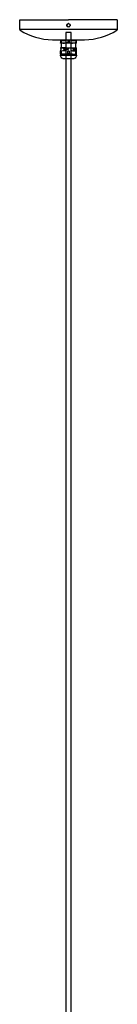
# Model space of a CAD drawing. Extents: x -1 to 2342, y 0 to 3904.
# Tile 3 of 4: x 1828 to 1949, y 1233 to 2466. Entities that reach past the tile are written whole.
import ezdxf

# ---------------------------------------------------------------- set-up
doc = ezdxf.new("R2010")
doc.units = 0
doc.header["$MEASUREMENT"] = 0
doc.layers.add('MAKE2D$VISIBILE$CURVE', color=7, linetype='CONTINUOUS')

msp = doc.modelspace()

# ---------------------------------------------------------------- linework, layer by layer
at = {"layer": 'MAKE2D$VISIBILE$CURVE', "color": 7}
for p, q in [((1828.1, 2453.9), (1828.1, 2466.2)), ((1828.1, 2466.2), (1888.8, 2466.2)), ((1949.5, 2466.2), (1888.8, 2466.2)), ((1949.5, 2466.2), (1949.5, 2453.9)), ((1887, 2458.1), (1886.8, 2458.4)), ((1887.3, 2457.8), (1887, 2458.1)), ((1887.6, 2457.5), (1887.3, 2457.8)), ((1888, 2457.3), (1887.6, 2457.5)), ((1888.8, 2457.1), (1888, 2457.3)), ((1890.9, 2459.2), (1890.7, 2458.4)), ((1888.8, 2453.9), (1828.1, 2453.9)), ((1885.5, 2450.2), (1885.5, 618.9)), ((1892.1, 2450.2), (1885.5, 2450.2)), ((1949.5, 2453.9), (1888.8, 2453.9)), ((1892.1, 618.9), (1892.1, 2450.2)), ((1868.8, 2441.2), (1885.5, 2441.2)), ((1878.8, 2441), (1885.5, 2441)), ((1878.8, 2440.2), (1883.8, 2440.2)), ((1878.8, 2440.2), (1878.8, 2440.1)), ((1879.6, 2440.1), (1878.8, 2440.1)), ((1878.8, 2440.1), (1878.8, 2437.4)), ((1878.8, 2436.7), (1878.8, 2437.4)), ((1878.8, 2437.4), (1879.6, 2437.4)), ((1879.5, 2436.7), (1878.8, 2436.7)), ((1885.7, 2430.9), (1878.9, 2430.9)), ((1878.9, 2430.9), (1878.9, 2430.1)), ((1878.9, 2430.1), (1879, 2430.1)), ((1879, 2430.7), (1879.1, 2430.7)), ((1879, 2430.1), (1879, 2430.7)), ((1879.1, 2430.7), (1879.1, 2430.1)), ((1879.1, 2430.1), (1879.1, 2430.1)), ((1879.5, 2431.2), (1879.2, 2431.2)), ((1879.2, 2431.2), (1879.5, 2431.2)), ((1883.8, 2436.7), (1879.5, 2436.7)), ((1879.5, 2436.7), (1879.5, 2431.2)), ((1879.5, 2431.2), (1891.7, 2431.2)), ((1885.8, 2431.2), (1879.5, 2431.2)), ((1879.6, 2440.1), (1879.6, 2437.4)), ((1883.1, 2429.6), (1883.3, 2429.6)), ((1883.7, 2430.1), (1887.5, 2430.1)), ((1887.5, 2429.9), (1883.7, 2429.9)), ((1883.7, 2429.6), (1883.7, 2429.7)), ((1883.7, 2429.7), (1883.9, 2429.7)), ((1883.7, 2429.6), (1883.9, 2429.6)), ((1883.7, 2428.8), (1883.7, 2429.6)), ((1883.8, 2440.2), (1885.5, 2440.2)), ((1883.8, 2440.2), (1885.5, 2440.2)), ((1893.8, 2436.7), (1883.8, 2436.7)), ((1883.9, 2429.7), (1883.9, 2429.6)), ((1883.9, 2429.6), (1883.9, 2429.4)), ((1883.9, 2429.4), (1884, 2429.4)), ((1883.9, 2429.3), (1883.9, 2428.8)), ((1884, 2429.3), (1883.9, 2429.3)), ((1884, 2429.6), (1884, 2429.7)), ((1884, 2429.7), (1884.2, 2429.7)), ((1884, 2429.6), (1884.2, 2429.6)), ((1884, 2429.4), (1884, 2429.6)), ((1884, 2429), (1884, 2429.3)), ((1884.2, 2429.7), (1884.2, 2429.6)), ((1884.2, 2429.6), (1884.2, 2429)), ((1884.3, 2429.6), (1884.3, 2429.7)), ((1884.3, 2429.7), (1884.5, 2429.7)), ((1884.3, 2429.6), (1884.5, 2429.6)), ((1884.3, 2429), (1884.3, 2429.6)), ((1884.5, 2429.7), (1884.5, 2429.6)), ((1884.5, 2429.6), (1884.5, 2429.1)), ((1884.6, 2429.6), (1884.6, 2429.7)), ((1884.6, 2429.7), (1884.8, 2429.7)), ((1884.6, 2429.6), (1884.8, 2429.6)), ((1884.6, 2429.1), (1884.6, 2429.6)), ((1884.8, 2429.7), (1884.8, 2429.6)), ((1884.8, 2429.6), (1884.8, 2429)), ((1885, 2429.7), (1885.9, 2429.7)), ((1885, 2429.6), (1885, 2429.7)), ((1885, 2429.6), (1885.2, 2429.6)), ((1885, 2429), (1885, 2429.6)), ((1885.2, 2429.6), (1885.2, 2429)), ((1885.2, 2429.6), (1885.3, 2429.6)), ((1885.3, 2429.6), (1885.2, 2429.6)), ((1885.3, 2429), (1885.3, 2429.6)), ((1885.3, 2429.6), (1885.5, 2429.6)), ((1885.5, 2441.2), (1888.8, 2441.2)), ((1885.5, 2441), (1891.9, 2441)), ((1885.5, 2429.6), (1885.9, 2429.6)), ((1885.5, 2429.6), (1885.5, 2429)), ((1885.5, 2429.6), (1885.5, 2429.6)), ((1885.6, 2429.6), (1885.5, 2429.6)), ((1885.6, 2429.6), (1885.6, 2429.6)), ((1885.6, 2429), (1885.6, 2429.6)), ((1885.9, 2429.7), (1885.9, 2429)), ((1886, 2429), (1886, 2429.7)), ((1886, 2429.7), (1886.9, 2429.7)), ((1886, 2429.6), (1886.9, 2429.6)), ((1886.2, 2429.6), (1886.2, 2429)), ((1886.2, 2429.6), (1886.2, 2429.6)), ((1886.3, 2429.6), (1886.2, 2429.6)), ((1886.3, 2429.6), (1886.3, 2429.6)), ((1886.3, 2429), (1886.3, 2429.6)), ((1886.6, 2429.6), (1886.6, 2429)), ((1886.6, 2429.6), (1886.6, 2429.6)), ((1886.7, 2429.6), (1886.6, 2429.6)), ((1886.7, 2429.6), (1886.7, 2429.6)), ((1886.7, 2429), (1886.7, 2429.6)), ((1886.9, 2429.7), (1886.9, 2429)), ((1887, 2429), (1887, 2429.7)), ((1887, 2429.7), (1887.4, 2429.7)), ((1887, 2429.6), (1887.8, 2429.6)), ((1887.3, 2429.6), (1887.3, 2429.4)), ((1887.3, 2429.6), (1887.3, 2429.6)), ((1887.4, 2429.6), (1887.3, 2429.6)), ((1887.3, 2429.4), (1887.4, 2429.4)), ((1887.3, 2429.3), (1887.3, 2429.1)), ((1887.4, 2429.3), (1887.3, 2429.3)), ((1887.4, 2429.7), (1887.4, 2429.6)), ((1887.4, 2429.4), (1887.4, 2429.3)), ((1887.5, 2430.7), (1887.8, 2430.7)), ((1887.5, 2430.1), (1887.5, 2430.7)), ((1887.5, 2429), (1887.5, 2429.9)), ((1887.8, 2430.7), (1887.8, 2430.1)), ((1887.8, 2430.1), (1887.9, 2430.1)), ((1887.8, 2429.9), (1887.8, 2429.1)), ((1887.9, 2429.9), (1887.8, 2429.9)), ((1887.9, 2440.1), (1887.9, 2437.4)), ((1889.6, 2440.1), (1887.9, 2440.1)), ((1887.9, 2437.4), (1889.6, 2437.4)), ((1888.4, 2429.6), (1888.6, 2429.6)), ((1888.8, 2441.2), (1892.1, 2441.2)), ((1889.6, 2440.1), (1889.6, 2437.4)), ((1891.7, 2431.2), (1894.7, 2431.2)), ((1891.9, 2441), (1892.1, 2441)), ((1892.1, 2441.2), (1908.8, 2441.2)), ((1892.1, 2441), (1898.8, 2441)), ((1892.1, 2440.2), (1893.8, 2440.2)), ((1893.8, 2440.2), (1892.1, 2440.2)), ((1892.1, 2430.9), (1898.7, 2430.9)), ((1893.8, 2440.2), (1898, 2440.2)), ((1898.1, 2436.7), (1893.8, 2436.7)), ((1894.7, 2431.2), (1895.3, 2431.2)), ((1894.7, 2429.6), (1894.9, 2429.6)), ((1895.3, 2431.2), (1898.1, 2431.2)), ((1895.3, 2430.1), (1897.7, 2430.1)), ((1897.7, 2429.9), (1895.3, 2429.9)), ((1895.3, 2429.6), (1895.3, 2429.7)), ((1895.3, 2429.7), (1895.5, 2429.7)), ((1895.3, 2429.6), (1895.5, 2429.6)), ((1895.3, 2428.8), (1895.3, 2429.6)), ((1895.5, 2429.6), (1895.5, 2429.7)), ((1895.5, 2429.7), (1895.7, 2429.7)), ((1895.5, 2429.7), (1895.5, 2429.6)), ((1895.5, 2429.6), (1895.5, 2429.4)), ((1895.5, 2429.6), (1895.7, 2429.6)), ((1895.5, 2429.4), (1895.5, 2429.6)), ((1895.5, 2429.4), (1895.5, 2429.4)), ((1895.5, 2429.3), (1895.5, 2428.8)), ((1895.5, 2429.3), (1895.5, 2429.3)), ((1895.5, 2429), (1895.5, 2429.3)), ((1895.7, 2429.7), (1895.7, 2429.6)), ((1895.7, 2429.6), (1895.7, 2429)), ((1895.8, 2429.6), (1895.8, 2429.7)), ((1895.8, 2429.7), (1896, 2429.7)), ((1895.8, 2429.6), (1896, 2429.6)), ((1895.8, 2429), (1895.8, 2429.6)), ((1896, 2429.6), (1896, 2429.7)), ((1896, 2429.7), (1896.2, 2429.7)), ((1896, 2429.7), (1896, 2429.6)), ((1896, 2429.6), (1896, 2429.1)), ((1896, 2429.6), (1896.2, 2429.6)), ((1896, 2429.1), (1896, 2429.6)), ((1896.2, 2429.7), (1896.2, 2429.6)), ((1896.2, 2429.6), (1896.2, 2429)), ((1896.3, 2429.6), (1896.3, 2429.7)), ((1896.3, 2429.7), (1896.9, 2429.7)), ((1896.3, 2429.6), (1896.4, 2429.6)), ((1896.3, 2429), (1896.3, 2429.6)), ((1896.4, 2429.6), (1896.4, 2429)), ((1896.4, 2429.6), (1896.5, 2429.6)), ((1896.5, 2429.6), (1896.4, 2429.6)), ((1896.5, 2429), (1896.5, 2429.6)), ((1896.5, 2429.6), (1896.7, 2429.6)), ((1896.7, 2429.6), (1896.7, 2429)), ((1896.7, 2429), (1896.7, 2429.6)), ((1896.7, 2429.6), (1896.7, 2429.6)), ((1896.7, 2429.6), (1896.9, 2429.6)), ((1896.7, 2429.6), (1896.7, 2429.6)), ((1896.9, 2429.6), (1896.9, 2429.7)), ((1896.9, 2429.7), (1896.9, 2429.6)), ((1896.9, 2429.7), (1897.4, 2429.7)), ((1896.9, 2429.6), (1896.9, 2429)), ((1896.9, 2429.6), (1897.1, 2429.6)), ((1896.9, 2429), (1896.9, 2429.6)), ((1897.1, 2429.6), (1897.1, 2429)), ((1897.1, 2429), (1897.1, 2429.6)), ((1897.1, 2429.6), (1897.1, 2429.6)), ((1897.1, 2429.6), (1897.3, 2429.6)), ((1897.1, 2429.6), (1897.1, 2429.6)), ((1897.3, 2429.6), (1897.3, 2429)), ((1897.3, 2429), (1897.3, 2429.6)), ((1897.3, 2429.6), (1897.3, 2429.6)), ((1897.3, 2429.6), (1897.4, 2429.6)), ((1897.3, 2429.6), (1897.3, 2429.6)), ((1897.4, 2429.7), (1897.4, 2429.6)), ((1897.4, 2429.6), (1897.4, 2429)), ((1897.5, 2429.6), (1897.5, 2429.7)), ((1897.5, 2429.7), (1897.7, 2429.7)), ((1897.5, 2429.6), (1897.6, 2429.6)), ((1897.5, 2429), (1897.5, 2429.6)), ((1897.6, 2429.6), (1897.6, 2429.4)), ((1897.6, 2429.6), (1897.7, 2429.6)), ((1897.7, 2429.6), (1897.6, 2429.6)), ((1897.6, 2429.4), (1897.7, 2429.4)), ((1897.6, 2429.3), (1897.6, 2429.1)), ((1897.7, 2429.3), (1897.6, 2429.3)), ((1897.7, 2430.7), (1897.8, 2430.7)), ((1897.7, 2430.1), (1897.7, 2430.7)), ((1897.7, 2429.6), (1897.7, 2429.9)), ((1897.7, 2429.7), (1897.7, 2429.6)), ((1897.7, 2429.6), (1897.8, 2429.6)), ((1897.7, 2429), (1897.7, 2429.6)), ((1897.7, 2429.4), (1897.7, 2429.3)), ((1897.8, 2430.7), (1897.8, 2430.1)), ((1897.8, 2430.1), (1897.9, 2430.1)), ((1897.8, 2429.9), (1897.8, 2429.6)), ((1897.9, 2429.9), (1897.8, 2429.9)), ((1897.8, 2429.6), (1897.8, 2429.1)), ((1897.9, 2440.1), (1897.9, 2437.4)), ((1897.9, 2440.1), (1898.8, 2440.1)), ((1897.9, 2437.4), (1898.8, 2437.4)), ((1898, 2440.2), (1898.8, 2440.2)), ((1898.1, 2431.2), (1898.1, 2436.7)), ((1898.8, 2436.7), (1898.1, 2436.7)), ((1898.1, 2431.2), (1898.3, 2431.2)), ((1898.1, 2429.9), (1898.1, 2429.9)), ((1898.1, 2429.9), (1898.1, 2429.9)), ((1898.1, 2429.9), (1898.1, 2429.8)), ((1898.1, 2429.6), (1898.1, 2429.9)), ((1898.1, 2429.8), (1898.1, 2429.8)), ((1898.1, 2429.8), (1898.1, 2429.8)), ((1898.1, 2429.8), (1898.1, 2429.8)), ((1898.1, 2429.8), (1898.1, 2429.7)), ((1898.1, 2429.7), (1898.1, 2429.7)), ((1898.1, 2429.7), (1898.1, 2429.7)), ((1898.1, 2429.7), (1898.1, 2429.6)), ((1898.1, 2429.6), (1898.1, 2429.6)), ((1898.1, 2429.6), (1898.1, 2429.6)), ((1898.1, 2429.6), (1898.1, 2429.5)), ((1898.1, 2429.6), (1898.1, 2429.6)), ((1898.1, 2429.5), (1898.1, 2429.4)), ((1898.1, 2429.4), (1898.1, 2429.4)), ((1898.1, 2429.4), (1898.1, 2429.3)), ((1898.1, 2429.3), (1898.1, 2429.2)), ((1898.3, 2431.2), (1898.4, 2431.2)), ((1898.7, 2427.2), (1898.7, 2430.9)), ((1898.8, 2440.1), (1898.8, 2440.2)), ((1898.8, 2437.4), (1898.8, 2440.1)), ((1898.8, 2436.7), (1898.8, 2437.4)), ((1878.8, 2427.2), (1878.9, 2427.2)), ((1878.8, 2426.9), (1878.8, 2427.2)), ((1879.6, 2426.9), (1878.8, 2426.9)), ((1878.8, 2423.4), (1878.8, 2426.9)), ((1879.6, 2423.4), (1878.8, 2423.4)), ((1878.8, 2423.2), (1878.8, 2423.4)), ((1878.8, 2423.2), (1878.9, 2423.2)), ((1879.1, 2428.6), (1878.9, 2428.6)), ((1878.9, 2428.6), (1878.9, 2427.2)), ((1878.9, 2423.2), (1883.8, 2423.2)), ((1878.9, 2423.2), (1878.9, 2422)), ((1878.9, 2422), (1891.8, 2422)), ((1879.6, 2426.9), (1879.6, 2423.4)), ((1881.6, 2417.7), (1885.5, 2417.7)), ((1883.7, 2428.8), (1883.7, 2428.8)), ((1883.7, 2428.8), (1883.7, 2428.8)), ((1883.7, 2428.8), (1883.7, 2428.8)), ((1883.7, 2428.8), (1883.7, 2428.8)), ((1883.7, 2428.8), (1883.7, 2428.8)), ((1883.7, 2428.1), (1883.7, 2428.6)), ((1883.9, 2428.1), (1883.7, 2428.1)), ((1885.5, 2427.1), (1883.8, 2427.2)), ((1893.8, 2423.2), (1883.8, 2423.2)), ((1883.9, 2428.8), (1885.5, 2428.8)), ((1885.5, 2428.6), (1883.9, 2428.6)), ((1883.9, 2428.6), (1883.9, 2428.1)), ((1884.2, 2429), (1884, 2429)), ((1884.8, 2429), (1884.3, 2429)), ((1884.5, 2429.1), (1884.6, 2429.1)), ((1885.2, 2429), (1885, 2429)), ((1885.5, 2429), (1885.3, 2429)), ((1885.5, 2429), (1885.5, 2429)), ((1885.5, 2428.8), (1887.9, 2428.8)), ((1887.9, 2428.6), (1885.5, 2428.6)), ((1885.5, 2417.7), (1891, 2417.7)), ((1885.9, 2429), (1885.6, 2429)), ((1886.2, 2429), (1886, 2429)), ((1886.6, 2429), (1886.3, 2429)), ((1886.9, 2429), (1886.7, 2429)), ((1887.4, 2429), (1887, 2429)), ((1887.3, 2429.1), (1887.4, 2429.1)), ((1887.4, 2429.1), (1887.4, 2429)), ((1887.9, 2429), (1887.5, 2429)), ((1887.8, 2429.1), (1887.9, 2429.1)), ((1887.9, 2429.1), (1887.9, 2429)), ((1889.6, 2426.9), (1887.9, 2426.9)), ((1887.9, 2423.4), (1887.9, 2426.9)), ((1889.6, 2423.4), (1887.9, 2423.4)), ((1889.6, 2426.9), (1889.6, 2423.4)), ((1891, 2417.7), (1892.1, 2417.7)), ((1891.8, 2422), (1898.7, 2422)), ((1893.8, 2427.2), (1892.1, 2427.1)), ((1892.1, 2417.7), (1895.9, 2417.7)), ((1893.8, 2427.2), (1898.7, 2427.2)), ((1893.8, 2423.2), (1898.7, 2423.2)), ((1895.3, 2428.1), (1895.3, 2428.6)), ((1895.5, 2428.1), (1895.3, 2428.1)), ((1895.7, 2429), (1895.5, 2429)), ((1895.5, 2428.8), (1897.9, 2428.8)), ((1897.9, 2428.6), (1895.5, 2428.6)), ((1895.5, 2428.6), (1895.5, 2428.1)), ((1896.2, 2429), (1895.8, 2429)), ((1896, 2429.1), (1896, 2429.1)), ((1896.4, 2429), (1896.3, 2429)), ((1896.7, 2429), (1896.5, 2429)), ((1896.9, 2429), (1896.7, 2429)), ((1897.1, 2429), (1896.9, 2429)), ((1897.3, 2429), (1897.1, 2429)), ((1897.4, 2429), (1897.3, 2429)), ((1897.7, 2429), (1897.5, 2429)), ((1897.6, 2429.1), (1897.7, 2429.1)), ((1897.7, 2429.1), (1897.7, 2429)), ((1897.9, 2429), (1897.7, 2429)), ((1897.8, 2429.1), (1897.9, 2429.1)), ((1897.9, 2429.1), (1897.9, 2429)), ((1898, 2428.7), (1897.9, 2428.7)), ((1897.9, 2428.7), (1897.9, 2428.7)), ((1897.9, 2428.7), (1897.9, 2428.7)), ((1897.9, 2428.7), (1897.9, 2428.7)), ((1897.9, 2428.7), (1897.9, 2428.7)), ((1897.9, 2428.7), (1897.9, 2428.7)), ((1897.9, 2428.7), (1897.9, 2428.7)), ((1897.9, 2428.7), (1897.9, 2428.7)), ((1897.9, 2428.7), (1897.9, 2428.7)), ((1897.9, 2428.7), (1897.9, 2428.7)), ((1897.9, 2428.7), (1897.9, 2428.7)), ((1897.9, 2428.7), (1897.9, 2428.7)), ((1897.9, 2428.7), (1897.9, 2428.7)), ((1897.9, 2428.7), (1897.9, 2428.7)), ((1897.9, 2428.7), (1897.9, 2428.6)), ((1897.9, 2428.6), (1897.9, 2428.6)), ((1897.9, 2428.6), (1897.9, 2428.6)), ((1897.9, 2428.6), (1897.9, 2428.6)), ((1897.9, 2428.6), (1897.9, 2428.6)), ((1897.9, 2428.6), (1897.9, 2428.6)), ((1897.9, 2428.6), (1897.9, 2428.6)), ((1897.9, 2428.6), (1897.9, 2428.6)), ((1897.9, 2428.6), (1897.9, 2428.6)), ((1897.9, 2428.6), (1897.9, 2428.6)), ((1897.9, 2423.4), (1897.9, 2426.9)), ((1897.9, 2426.9), (1898.8, 2426.9)), ((1898.8, 2423.4), (1897.9, 2423.4)), ((1898.1, 2428.8), (1898, 2428.8)), ((1898, 2428.8), (1898, 2428.8)), ((1898, 2428.8), (1898, 2428.8)), ((1898, 2428.8), (1898, 2428.8)), ((1898, 2428.8), (1898, 2428.8)), ((1898, 2428.8), (1898, 2428.8)), ((1898, 2428.8), (1898, 2428.7)), ((1898, 2428.7), (1898, 2428.7)), ((1898, 2428.7), (1898, 2428.7)), ((1898, 2428.7), (1898, 2428.7)), ((1898, 2428.7), (1898, 2428.7)), ((1898, 2428.7), (1898, 2428.7)), ((1898, 2428.7), (1898, 2428.7)), ((1898, 2428.7), (1898, 2428.7)), ((1898, 2428.7), (1898, 2428.7)), ((1898, 2428.7), (1898, 2428.7)), ((1898, 2428.7), (1898, 2428.7)), ((1898, 2428.7), (1898, 2428.7)), ((1898, 2428.7), (1898, 2428.7)), ((1898, 2428.7), (1898, 2428.7)), ((1898, 2428.7), (1898, 2428.7)), ((1898.1, 2429.2), (1898.1, 2429.2)), ((1898.1, 2429.2), (1898.1, 2429.2)), ((1898.1, 2429.2), (1898.1, 2429.1)), ((1898.1, 2429.1), (1898.1, 2429.1)), ((1898.1, 2429.1), (1898.1, 2429.1)), ((1898.1, 2429.1), (1898.1, 2429)), ((1898.1, 2429), (1898.1, 2429)), ((1898.1, 2429), (1898.1, 2429)), ((1898.1, 2429), (1898.1, 2428.9)), ((1898.1, 2428.9), (1898.1, 2428.9)), ((1898.1, 2428.9), (1898.1, 2428.9)), ((1898.1, 2428.9), (1898.1, 2428.9)), ((1898.1, 2428.9), (1898.1, 2428.8)), ((1898.1, 2428.8), (1898.1, 2428.8)), ((1898.1, 2428.8), (1898.1, 2428.8)), ((1898.7, 2427.2), (1898.8, 2427.2)), ((1898.7, 2423.2), (1898.8, 2423.2)), ((1898.7, 2422), (1898.7, 2423.2)), ((1898.8, 2426.9), (1898.8, 2427.2)), ((1898.8, 2423.4), (1898.8, 2426.9)), ((1898.8, 2423.2), (1898.8, 2423.4))]:
    msp.add_line(p, q, dxfattribs=at)
at = {"layer": 'MAKE2D$VISIBILE$CURVE', "color": 7, "extrusion": (0, 0, -1)}
for centre, radius, start, end in [((-1888.8, 2459.2), 2.1, 360, 90), ((-1888.8, 2459.2), 2.11, 337.5388, 359.9583), ((-1888.8, 2459.2), 2.1, 90, 180), ((-1948.6, 2453.9), 0.9, 180, 237.2127), ((-1879.5, 2441), 0.75, 270, 360), ((-1879.2, 2430.9), 0.3, 360, 90), ((-1877.9, 2429.4), 1.45, 149.7172, 210.2828), ((-1883.7, 2429.4), 0.721, 275.4554, 21.9924), ((-1883.7, 2429.5), 0.64, 14.9159, 87.8342), ((-1883.7, 2429.4), 0.542, 276.6466, 28.4698), ((-1883.7, 2429.5), 0.463, 22.8032, 88.3654), ((-1883.6, 2451.7), 14.9, 253.2075, 269.4826), ((-1887.9, 2429.4), 0.732, 88.0473, 271.9527), ((-1893.6, 2380.8), 59.4, 90.109, 94.1351), ((-1893.6, 2451.7), 14.9, 253.2075, 269.4826), ((-1895.4, 2429.4), 0.726, 279.3048, 21.9883), ((-1895.3, 2429.5), 0.62, 13.3712, 85.0723), ((-1895.4, 2429.4), 0.547, 280.3613, 28.3075), ((-1895.3, 2429.5), 0.434, 20.1129, 86.0412), ((-1897.8, 2429.9), 0.25, 102.9318, 169.7162), ((-1898, 2441), 0.75, 180, 269.9996), ((-1898.4, 2430.9), 0.3, 90.0002, 180), ((-1882.8, 2421.5), 4, 360, 7.0217), ((-1882.8, 2421.5), 4, 287.7304, 360), ((-1883.9, 2462.6), 39.5, 270.1721, 276.2429), ((-1893.6, 2387.7), 39.5, 90.1721, 96.2429), ((-1894.7, 2421.5), 4, 180, 252.2696), ((-1894.7, 2421.5), 4, 172.9783, 180)]:
    msp.add_arc(centre, radius, start, end, dxfattribs=at)
at = {"layer": 'MAKE2D$VISIBILE$CURVE', "color": 7}
for centre, radius, start, end in [((1888.8, 2459.2), 2.1, 180, 270), ((1888.8, 2459.2), 2.11, 90.0743, 112.4163), ((1888.8, 2459.2), 2.1, 270, 360), ((1829, 2453.9), 0.9, 180, 237.2127), ((1868.8, 2515.6), 74.4, 237.2127, 270), ((1908.8, 2515.6), 74.4, 270, 302.7873), ((1883.9, 2380.8), 59.4, 90.109, 94.1351), ((1883.9, 2451.6), 14.9, 253.1812, 269.5089), ((1887.9, 2429.4), 0.541, 268.2372, 91.7628), ((1893.9, 2451.6), 14.9, 253.1812, 269.5089), ((1897.8, 2429.6), 0.292, 357.3025, 67.706), ((1897.4, 2429.4), 0.739, 313.641, 20.8126), ((1883.9, 2387.7), 39.5, 90.1721, 96.2429), ((1883.6, 2462.6), 39.5, 270.1721, 276.2429), ((1893.9, 2462.6), 39.5, 263.7571, 269.8279), ((1893.6, 2462.6), 39.5, 270.1721, 276.2429)]:
    msp.add_arc(centre, radius, start, end, dxfattribs=at)

doc.saveas('drawing.dxf')
